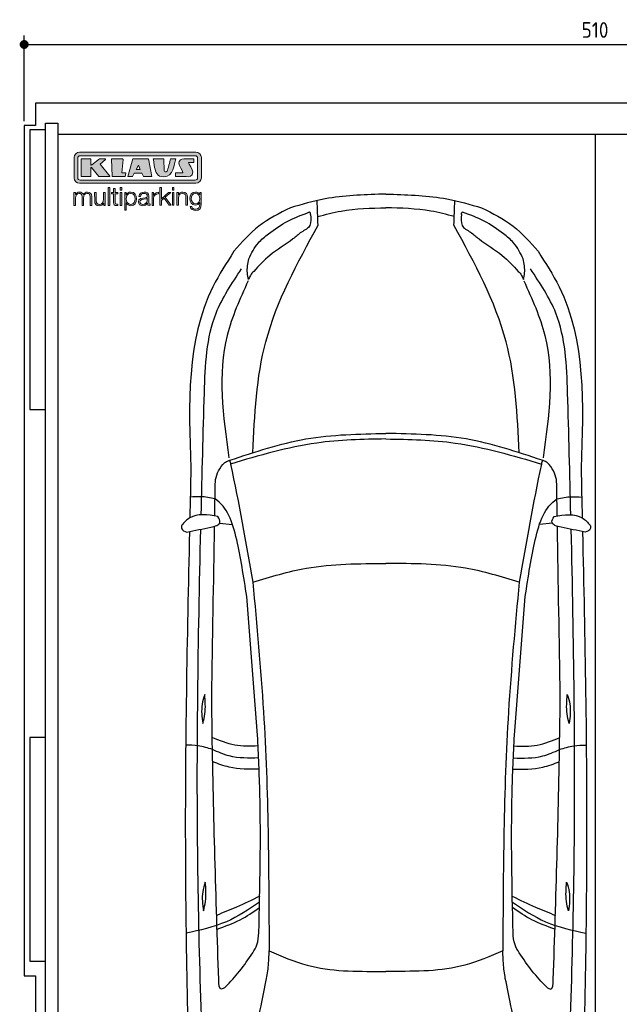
# Model space of a CAD drawing. Header units: millimetres. Extents: x -20 to 5611, y -1049 to 5673.
# Tile 2 of 3: x -20 to 2658, y 1272 to 5673. Entities that reach past the tile are written whole.
import ezdxf

# ---------------------------------------------------------------- set-up
doc = ezdxf.new("R2010")
doc.units = ezdxf.units.MM
for name, color, linetype in [('4', 3, 'Continuous'), ('5', 3, 'Continuous'), ('car', 10, 'Continuous'), ('Logo', 7, 'Continuous')]:
    doc.layers.add(name, color=color, linetype=linetype)
doc.styles.get("Standard").update_dxf_attribs({"font": 'ISOCP.SHX'})
doc.dimstyles.new('GEN-ISO', dxfattribs={"dimscale": 20, "dimtxt": 3.5, "dimasz": 2, "dimexe": 2, "dimexo": 1, "dimgap": 1.5, "dimtad": 1, "dimdec": 1, "dimdsep": 46, "dimtxsty": 'Standard', "dimblk": 'PUNKT', "dimcen": 2, "dimclrd": 256, "dimclre": 256, "dimclrt": 2, "dimadec": 0, "dimazin": 0, "dimtp": 0.1, "dimtm": 0.1, "dimtfac": 0.71, "dimtdec": 1, "dimtmove": 2, "dimatfit": 3, "dimldrblk": 'PUNKT', "dimfxl": 0, "dimtolj": 1, "dimarcsym": 0})

# ---------------------------------------------------------------- blocks, each defined once
blk = doc.blocks.new('PUNKT')
at = {"layer": '4', "color": 0, "linetype": 'ByBlock'}
blk.add_line((-0.5, 0), (-1, 0), dxfattribs=at)
at = {"layer": '4', "color": 0, "linetype": 'ByBlock', "const_width": 0.5}
blk.add_lwpolyline([(-0.25, 0, 1), (0.25, 0, 1)], format="xyb", close=True, dxfattribs=at)
blk = doc.blocks.new('*D4')
at = {"layer": '5', "lineweight": -2}
for p, q in [((0, 5220), (0, 5602.1)), ((5100, 5220), (5100, 5602.1)), ((40, 5562.1), (5060, 5562.1))]:
    blk.add_line(p, q, dxfattribs=at)
at = {"layer": 'DEFPOINTS', "color": 0}
for p in [(5100, 5562.1), (0, 5200), (5100, 5200)]:
    blk.add_point(p, dxfattribs=at)
at = {"layer": '5', "lineweight": -2, "xscale": 40, "yscale": 40, "zscale": 40, "rotation": 180}
blk.add_blockref('PUNKT', (0, 5562.1), dxfattribs=at)
at = {"layer": '5', "lineweight": -2, "xscale": 40, "yscale": 40, "zscale": 40}
blk.add_blockref('PUNKT', (5100, 5562.1), dxfattribs=at)
at = {"layer": '5', "color": 2, "insert": (2550, 5627.1), "char_height": 70, "attachment_point": 5}
blk.add_mtext('510', dxfattribs=at)
blk = doc.blocks.new('KLAUS')
at = {"layer": 'Logo'}
h = blk.add_hatch(color=8, dxfattribs=at)
h.dxf.hatch_style = 2
edge = h.paths.add_edge_path()
edge.add_spline(control_points=[(3.6, 29.09), (2.88, 29.09), (2.3, 28.51), (2.3, 27.8), (2.3, 27.8), (2.3, 16.11), (2.3, 16.11), (2.3, 15.39), (2.88, 14.81), (3.6, 14.81), (3.6, 14.81), (71.16, 14.81), (71.16, 14.81), (71.88, 14.81), (72.46, 15.39), (72.46, 16.11), (72.46, 16.11), (72.46, 27.8), (72.46, 27.8), (72.46, 28.51), (71.88, 29.09), (71.16, 29.09), (71.16, 29.09), (3.6, 29.09), (3.6, 29.09), (3.6, 29.09), (3.6, 29.09), (3.6, 29.09)], knot_values=[0, 0, 0, 0, 1, 1, 1, 2, 2, 2, 3, 3, 3, 4, 4, 4, 5, 5, 5, 6, 6, 6, 7, 7, 7, 8, 8, 8, 9, 9, 9, 9], degree=3, periodic=0)
edge = h.paths.add_edge_path()
edge.add_spline(control_points=[(3.35, 31.23), (3.35, 31.23), (71.47, 31.23), (71.47, 31.23), (73.26, 31.23), (74.71, 29.77), (74.71, 27.99), (74.71, 27.99), (74.71, 16.17), (74.71, 16.17), (74.71, 14.38), (73.26, 12.93), (71.47, 12.93), (71.47, 12.93), (3.35, 12.93), (3.35, 12.93), (1.56, 12.93), (0.11, 14.38), (0.11, 16.17), (0.11, 16.17), (0.11, 27.99), (0.11, 27.99), (0.11, 29.77), (1.56, 31.23), (3.35, 31.23), (3.35, 31.23), (3.35, 31.23), (3.35, 31.23)], knot_values=[0, 0, 0, 0, 1, 1, 1, 2, 2, 2, 3, 3, 3, 4, 4, 4, 5, 5, 5, 6, 6, 6, 7, 7, 7, 8, 8, 8, 9, 9, 9, 9], degree=3, periodic=0)
h = blk.add_hatch(color=8, dxfattribs=at)
h.dxf.hatch_style = 2
edge = h.paths.add_edge_path()
edge.add_spline(control_points=[(4.5, 27.33), (4.5, 27.33), (9.7, 27.33), (9.7, 27.33), (9.84, 27.33), (9.96, 27.22), (9.96, 27.08), (9.96, 27.08), (9.96, 23.69), (9.96, 23.69), (9.96, 23.69), (9.94, 23.64), (10.04, 23.59), (10.14, 23.53), (10.2, 23.57), (10.2, 23.57), (10.2, 23.57), (10.51, 23.75), (10.51, 23.75), (10.51, 23.75), (14.94, 27.33), (14.94, 27.33), (14.94, 27.33), (18.41, 27.33), (18.41, 27.33), (18.41, 27.33), (18.49, 27.33), (18.56, 27.2), (18.65, 27.04), (18.53, 26.91), (18.53, 26.91), (18.53, 26.91), (15.49, 24.11), (15.49, 24.11), (15.49, 24.11), (21.14, 17.06), (21.14, 17.06), (21.14, 17.06), (21.13, 16.91), (21.13, 16.91), (21.08, 16.84), (20.99, 16.82), (20.99, 16.82), (20.99, 16.82), (14.7, 16.82), (14.7, 16.82), (14.7, 16.82), (10.26, 22.17), (10.26, 22.17), (10.26, 22.17), (10.19, 22.24), (10.08, 22.21), (9.97, 22.18), (9.96, 22.11), (9.96, 22.11), (9.96, 22.11), (9.96, 17.08), (9.96, 17.08), (9.96, 16.94), (9.84, 16.82), (9.7, 16.82), (9.7, 16.82), (4.5, 16.82), (4.5, 16.82), (4.36, 16.82), (4.25, 16.94), (4.25, 17.08), (4.25, 17.08), (4.25, 27.08), (4.25, 27.08), (4.25, 27.22), (4.36, 27.33), (4.5, 27.33), (4.5, 27.33), (4.5, 27.33), (4.5, 27.33)], knot_values=[0, 0, 0, 0, 1, 1, 1, 2, 2, 2, 3, 3, 3, 4, 4, 4, 5, 5, 5, 6, 6, 6, 7, 7, 7, 8, 8, 8, 9, 9, 9, 10, 10, 10, 11, 11, 11, 12, 12, 12, 13, 13, 13, 14, 14, 14, 15, 15, 15, 16, 16, 16, 17, 17, 17, 18, 18, 18, 19, 19, 19, 20, 20, 20, 21, 21, 21, 22, 22, 22, 23, 23, 23, 24, 24, 24, 25, 25, 25, 25], degree=3, periodic=0)
h = blk.add_hatch(color=8, dxfattribs=at)
h.dxf.hatch_style = 2
h.paths.add_polyline_path([(22.42, 17.06), (21.97, 27.15), (22.24, 27.33), (28.55, 27.33), (28.86, 26.97), (28.01, 19.08), (30.26, 19.07), (30.44, 18.95), (30.08, 16.95), (29.49, 16.82), (22.6, 16.82)])
h = blk.add_hatch(color=8, dxfattribs=at)
h.paths.add_polyline_path([(36.52, 21.01), (38.93, 21.01), (37.87, 23.57)])
h.paths.add_polyline_path([(34.52, 27.33), (43.65, 27.33), (45.76, 16.94), (45.57, 16.82), (40.83, 16.82), (39.89, 18.95), (35.42, 18.95), (34.27, 16.82), (31.78, 16.82), (31.66, 17)])
h = blk.add_hatch(color=8, dxfattribs=at)
h.dxf.hatch_style = 2
edge = h.paths.add_edge_path()
edge.add_spline(control_points=[(52.69, 27.32), (52.69, 27.32), (52.88, 20.14), (52.88, 20.14), (53.01, 19.89), (53.2, 19.77), (53.43, 19.71), (53.91, 19.59), (54.43, 19.57), (54.64, 20.03), (55.23, 21.34), (56.27, 25.45), (56.6, 27.33), (56.6, 27.33), (59.77, 27.33), (59.77, 27.33), (58.77, 23.9), (58.56, 16.82), (52.63, 16.76), (48.72, 16.72), (48.01, 19.35), (47.27, 22.24), (46.89, 23.68), (46.54, 27.33), (46.54, 27.33), (46.54, 27.33), (52.69, 27.32), (52.69, 27.32), (52.69, 27.32), (52.69, 27.32), (52.69, 27.32)], knot_values=[0, 0, 0, 0, 1, 1, 1, 2, 2, 2, 3, 3, 3, 4, 4, 4, 5, 5, 5, 6, 6, 6, 7, 7, 7, 8, 8, 8, 9, 9, 9, 10, 10, 10, 10], degree=3, periodic=0)
h = blk.add_hatch(color=8, dxfattribs=at)
h.dxf.hatch_style = 2
edge = h.paths.add_edge_path()
edge.add_spline(control_points=[(64.46, 27.33), (64.46, 27.33), (70.31, 27.33), (70.31, 27.33), (70.31, 26.52), (70.31, 26.02), (70.31, 25.12), (70.31, 25.12), (67.3, 25.12), (67.3, 25.12), (67.24, 25.04), (67.25, 25.11), (67.25, 24.91), (67.25, 24.88), (69.73, 20.38), (69.73, 19.57), (69.73, 16.4), (67.22, 16.81), (65.9, 16.82), (65.9, 16.82), (59.59, 16.82), (59.59, 16.82), (59.59, 17.76), (59.59, 18.23), (59.59, 19.14), (59.59, 19.14), (63.75, 19.14), (63.75, 19.14), (63.82, 19.22), (63.81, 19.11), (63.81, 19.31), (63.81, 20.32), (61.58, 23.06), (61.58, 24.63), (61.58, 26.33), (62.83, 27.34), (64.46, 27.33), (64.46, 27.33), (64.46, 27.33), (64.46, 27.33)], knot_values=[0, 0, 0, 0, 1, 1, 1, 2, 2, 2, 3, 3, 3, 4, 4, 4, 5, 5, 5, 6, 6, 6, 7, 7, 7, 8, 8, 8, 9, 9, 9, 10, 10, 10, 11, 11, 11, 12, 12, 12, 13, 13, 13, 13], degree=3, periodic=0)
h = blk.add_hatch(color=30, dxfattribs=at)
h.dxf.hatch_style = 2
edge = h.paths.add_edge_path()
edge.add_spline(control_points=[(0, 0), (0, 0), (0.92, 0), (0.92, 0), (0.92, 0), (0.92, 4.22), (0.92, 4.22), (0.94, 5.8), (1.58, 7), (3.18, 7), (4.35, 7), (4.77, 6.15), (4.76, 5.12), (4.76, 5.12), (4.76, 0), (4.76, 0), (4.76, 0), (5.68, 0), (5.68, 0), (5.68, 0), (5.68, 4.27), (5.68, 4.27), (5.68, 5.68), (6.14, 7), (7.73, 7), (9.05, 7), (9.52, 6.32), (9.52, 5.08), (9.52, 5.08), (9.52, 0), (9.52, 0), (9.52, 0), (10.44, 0), (10.44, 0), (10.44, 0), (10.44, 5.12), (10.44, 5.12), (10.44, 6.91), (9.59, 7.77), (7.94, 7.77), (6.94, 7.77), (5.99, 7.29), (5.54, 6.3), (5.26, 7.29), (4.36, 7.77), (3.37, 7.77), (2.17, 7.77), (1.38, 7.19), (0.89, 6.28), (0.89, 6.28), (0.85, 6.28), (0.85, 6.28), (0.85, 6.28), (0.85, 7.55), (0.85, 7.55), (0.85, 7.55), (0, 7.55), (0, 7.55), (0, 7.55), (0, 0), (0, 0), (0, 0), (0, 0), (0, 0)], knot_values=[0, 0, 0, 0, 1, 1, 1, 2, 2, 2, 3, 3, 3, 4, 4, 4, 5, 5, 5, 6, 6, 6, 7, 7, 7, 8, 8, 8, 9, 9, 9, 10, 10, 10, 11, 11, 11, 12, 12, 12, 13, 13, 13, 14, 14, 14, 15, 15, 15, 16, 16, 16, 17, 17, 17, 18, 18, 18, 19, 19, 19, 20, 20, 20, 21, 21, 21, 21], degree=3, periodic=0)
h = blk.add_hatch(color=30, dxfattribs=at)
h.dxf.hatch_style = 2
edge = h.paths.add_edge_path()
edge.add_spline(control_points=[(18.31, 7.55), (18.31, 7.55), (17.39, 7.55), (17.39, 7.55), (17.39, 7.55), (17.39, 3.59), (17.39, 3.59), (17.39, 2.05), (16.7, 0.56), (15.12, 0.56), (13.66, 0.56), (13.15, 1.27), (13.1, 2.64), (13.1, 2.64), (13.1, 7.55), (13.1, 7.55), (13.1, 7.55), (12.18, 7.55), (12.18, 7.55), (12.18, 7.55), (12.18, 2.65), (12.18, 2.65), (12.18, 0.89), (12.93, -0.22), (14.83, -0.22), (15.96, -0.22), (16.95, 0.35), (17.44, 1.36), (17.44, 1.36), (17.47, 1.36), (17.47, 1.36), (17.47, 1.36), (17.47, 0), (17.47, 0), (17.47, 0), (18.31, 0), (18.31, 0), (18.31, 0), (18.31, 7.55), (18.31, 7.55), (18.31, 7.55), (18.31, 7.55), (18.31, 7.55)], knot_values=[0, 0, 0, 0, 1, 1, 1, 2, 2, 2, 3, 3, 3, 4, 4, 4, 5, 5, 5, 6, 6, 6, 7, 7, 7, 8, 8, 8, 9, 9, 9, 10, 10, 10, 11, 11, 11, 12, 12, 12, 13, 13, 13, 14, 14, 14, 14], degree=3, periodic=0)
h = blk.add_hatch(color=30, dxfattribs=at)
h.dxf.hatch_style = 2
h.paths.add_polyline_path([(20.07, 0), (20.99, 0), (20.99, 10.45), (20.07, 10.45)])
h = blk.add_hatch(color=30, dxfattribs=at)
h.dxf.hatch_style = 2
edge = h.paths.add_edge_path()
edge.add_spline(control_points=[(24.22, 9.82), (24.22, 9.82), (23.3, 9.82), (23.3, 9.82), (23.3, 9.82), (23.3, 7.55), (23.3, 7.55), (23.3, 7.55), (21.98, 7.55), (21.98, 7.55), (21.98, 7.55), (21.98, 6.78), (21.98, 6.78), (21.98, 6.78), (23.3, 6.78), (23.3, 6.78), (23.3, 6.78), (23.3, 1.61), (23.3, 1.61), (23.28, 0.32), (23.71, -0.09), (24.94, -0.09), (25.22, -0.09), (25.48, -0.06), (25.76, -0.06), (25.76, -0.06), (25.76, 0.73), (25.76, 0.73), (25.5, 0.7), (25.23, 0.69), (24.97, 0.69), (24.31, 0.73), (24.22, 1.08), (24.22, 1.68), (24.22, 1.68), (24.22, 6.78), (24.22, 6.78), (24.22, 6.78), (25.76, 6.78), (25.76, 6.78), (25.76, 6.78), (25.76, 7.55), (25.76, 7.55), (25.76, 7.55), (24.22, 7.55), (24.22, 7.55), (24.22, 7.55), (24.22, 9.82), (24.22, 9.82), (24.22, 9.82), (24.22, 9.82), (24.22, 9.82)], knot_values=[0, 0, 0, 0, 1, 1, 1, 2, 2, 2, 3, 3, 3, 4, 4, 4, 5, 5, 5, 6, 6, 6, 7, 7, 7, 8, 8, 8, 9, 9, 9, 10, 10, 10, 11, 11, 11, 12, 12, 12, 13, 13, 13, 14, 14, 14, 15, 15, 15, 16, 16, 16, 17, 17, 17, 17], degree=3, periodic=0)
h = blk.add_hatch(color=30, dxfattribs=at)
h.paths.add_polyline_path([(27.1, 0), (28.03, 0), (28.03, 7.55), (27.1, 7.55)])
h.paths.add_polyline_path([(27.1, 8.98), (28.03, 8.98), (28.03, 10.45), (27.1, 10.45)])
h = blk.add_hatch(color=30, dxfattribs=at)
edge = h.paths.add_edge_path()
edge.add_spline(control_points=[(35.84, 3.78), (35.84, 2.21), (35.12, 0.56), (33.37, 0.56), (31.4, 0.56), (30.72, 2.21), (30.72, 3.78), (30.72, 5.49), (31.33, 7), (33.37, 7), (35.12, 7), (35.84, 5.34), (35.84, 3.78), (35.84, 3.78), (35.84, 3.78), (35.84, 3.78)], knot_values=[0, 0, 0, 0, 1, 1, 1, 2, 2, 2, 3, 3, 3, 4, 4, 4, 5, 5, 5, 5], degree=3, periodic=0)
edge = h.paths.add_edge_path()
edge.add_spline(control_points=[(29.79, -2.8), (29.79, -2.8), (30.72, -2.8), (30.72, -2.8), (30.72, -2.8), (30.72, 1.43), (30.72, 1.43), (30.72, 1.43), (30.74, 1.43), (30.74, 1.43), (31.14, 0.35), (32.24, -0.22), (33.37, -0.22), (35.66, -0.22), (36.76, 1.64), (36.76, 3.78), (36.76, 5.91), (35.66, 7.77), (33.37, 7.77), (32.15, 7.77), (31.1, 7.14), (30.67, 6.12), (30.67, 6.12), (30.64, 6.12), (30.64, 6.12), (30.64, 6.12), (30.64, 7.55), (30.64, 7.55), (30.64, 7.55), (29.79, 7.55), (29.79, 7.55), (29.79, 7.55), (29.79, -2.8), (29.79, -2.8), (29.79, -2.8), (29.79, -2.8), (29.79, -2.8)], knot_values=[0, 0, 0, 0, 1, 1, 1, 2, 2, 2, 3, 3, 3, 4, 4, 4, 5, 5, 5, 6, 6, 6, 7, 7, 7, 8, 8, 8, 9, 9, 9, 10, 10, 10, 11, 11, 11, 12, 12, 12, 12], degree=3, periodic=0)
h = blk.add_hatch(color=30, dxfattribs=at)
edge = h.paths.add_edge_path()
edge.add_spline(control_points=[(43.03, 2.93), (43.04, 1.45), (41.8, 0.56), (40.39, 0.56), (39.53, 0.56), (38.71, 1.13), (38.71, 2.05), (38.71, 3.53), (40.66, 3.51), (42.22, 3.79), (42.47, 3.84), (42.88, 3.91), (43, 4.13), (43, 4.13), (43.03, 4.13), (43.03, 4.13), (43.03, 4.13), (43.03, 2.93), (43.03, 2.93), (43.03, 2.93), (43.03, 2.93), (43.03, 2.93)], knot_values=[0, 0, 0, 0, 1, 1, 1, 2, 2, 2, 3, 3, 3, 4, 4, 4, 5, 5, 5, 6, 6, 6, 7, 7, 7, 7], degree=3, periodic=0)
edge = h.paths.add_edge_path()
edge.add_spline(control_points=[(39.03, 5.24), (39.06, 6.47), (39.91, 7), (41.05, 7), (42.14, 7), (43.03, 6.69), (43.03, 5.45), (43.03, 4.61), (42.6, 4.51), (41.84, 4.42), (39.85, 4.19), (37.79, 4.11), (37.79, 1.99), (37.79, 0.47), (38.93, -0.22), (40.32, -0.22), (41.77, -0.22), (42.43, 0.34), (43.07, 1.32), (43.07, 1.32), (43.1, 1.32), (43.1, 1.32), (43.1, 0.53), (43.25, 0), (44.19, 0), (44.43, 0), (44.58, 0.01), (44.79, 0.06), (44.79, 0.06), (44.79, 0.83), (44.79, 0.83), (44.71, 0.81), (44.6, 0.78), (44.49, 0.78), (44.13, 0.78), (43.95, 0.98), (43.95, 1.33), (43.95, 1.33), (43.95, 5.34), (43.95, 5.34), (43.95, 7.36), (42.5, 7.77), (41.17, 7.77), (39.44, 7.77), (38.2, 7.01), (38.11, 5.24), (38.11, 5.24), (39.03, 5.24), (39.03, 5.24), (39.03, 5.24), (39.03, 5.24), (39.03, 5.24)], knot_values=[0, 0, 0, 0, 1, 1, 1, 2, 2, 2, 3, 3, 3, 4, 4, 4, 5, 5, 5, 6, 6, 6, 7, 7, 7, 8, 8, 8, 9, 9, 9, 10, 10, 10, 11, 11, 11, 12, 12, 12, 13, 13, 13, 14, 14, 14, 15, 15, 15, 16, 16, 16, 17, 17, 17, 17], degree=3, periodic=0)
h = blk.add_hatch(color=30, dxfattribs=at)
h.dxf.hatch_style = 2
edge = h.paths.add_edge_path()
edge.add_spline(control_points=[(45.79, 0), (45.79, 0), (46.71, 0), (46.71, 0), (46.71, 0), (46.71, 4.03), (46.71, 4.03), (46.71, 5.59), (47.85, 6.82), (49.52, 6.73), (49.52, 6.73), (49.52, 7.66), (49.52, 7.66), (48.16, 7.72), (47.14, 7), (46.67, 5.78), (46.67, 5.78), (46.64, 5.78), (46.64, 5.78), (46.64, 5.78), (46.64, 7.55), (46.64, 7.55), (46.64, 7.55), (45.79, 7.55), (45.79, 7.55), (45.79, 7.55), (45.79, 0), (45.79, 0), (45.79, 0), (45.79, 0), (45.79, 0)], knot_values=[0, 0, 0, 0, 1, 1, 1, 2, 2, 2, 3, 3, 3, 4, 4, 4, 5, 5, 5, 6, 6, 6, 7, 7, 7, 8, 8, 8, 9, 9, 9, 10, 10, 10, 10], degree=3, periodic=0)
h = blk.add_hatch(color=30, dxfattribs=at)
h.dxf.hatch_style = 2
h.paths.add_polyline_path([(50.4, 0), (51.32, 0), (51.32, 2.87), (52.82, 4.11), (55.8, 0), (56.96, 0), (53.52, 4.76), (56.74, 7.55), (55.51, 7.55), (51.32, 3.89), (51.32, 10.45), (50.4, 10.45)])
h = blk.add_hatch(color=30, dxfattribs=at)
h.paths.add_polyline_path([(57.74, 0), (58.66, 0), (58.66, 7.55), (57.74, 7.55)])
h.paths.add_polyline_path([(57.74, 8.98), (58.66, 8.98), (58.66, 10.45), (57.74, 10.45)])
h = blk.add_hatch(color=30, dxfattribs=at)
h.dxf.hatch_style = 2
edge = h.paths.add_edge_path()
edge.add_spline(control_points=[(60.41, 0), (60.41, 0), (61.33, 0), (61.33, 0), (61.33, 0), (61.33, 4.41), (61.33, 4.41), (61.36, 5.89), (62.24, 7), (63.7, 7), (65.2, 7), (65.62, 6.02), (65.62, 4.71), (65.62, 4.71), (65.62, 0), (65.62, 0), (65.62, 0), (66.54, 0), (66.54, 0), (66.54, 0), (66.54, 4.86), (66.54, 4.86), (66.54, 6.66), (65.9, 7.77), (63.78, 7.77), (62.71, 7.77), (61.7, 7.16), (61.36, 6.25), (61.36, 6.25), (61.33, 6.25), (61.33, 6.25), (61.33, 6.25), (61.33, 7.55), (61.33, 7.55), (61.33, 7.55), (60.41, 7.55), (60.41, 7.55), (60.41, 7.55), (60.41, 0), (60.41, 0), (60.41, 0), (60.41, 0), (60.41, 0)], knot_values=[0, 0, 0, 0, 1, 1, 1, 2, 2, 2, 3, 3, 3, 4, 4, 4, 5, 5, 5, 6, 6, 6, 7, 7, 7, 8, 8, 8, 9, 9, 9, 10, 10, 10, 11, 11, 11, 12, 12, 12, 13, 13, 13, 14, 14, 14, 14], degree=3, periodic=0)
h = blk.add_hatch(color=30, dxfattribs=at)
edge = h.paths.add_edge_path()
edge.add_spline(control_points=[(71.32, 0.86), (69.62, 0.86), (68.83, 2.34), (68.83, 3.86), (68.83, 5.43), (69.56, 7), (71.32, 7), (73.06, 7), (73.75, 5.34), (73.75, 3.86), (73.75, 2.33), (72.91, 0.86), (71.32, 0.86), (71.32, 0.86), (71.32, 0.86), (71.32, 0.86)], knot_values=[0, 0, 0, 0, 1, 1, 1, 2, 2, 2, 3, 3, 3, 4, 4, 4, 5, 5, 5, 5], degree=3, periodic=0)
edge = h.paths.add_edge_path()
edge.add_spline(control_points=[(74.67, 7.55), (74.67, 7.55), (73.75, 7.55), (73.75, 7.55), (73.75, 7.55), (73.75, 6.25), (73.75, 6.25), (73.75, 6.25), (73.72, 6.25), (73.72, 6.25), (73.35, 7.09), (72.41, 7.77), (71.32, 7.77), (69.13, 7.77), (67.9, 6.05), (67.9, 3.97), (67.9, 1.82), (68.9, 0.09), (71.32, 0.09), (72.4, 0.09), (73.29, 0.72), (73.72, 1.64), (73.72, 1.64), (73.75, 1.64), (73.75, 1.64), (73.75, 1.64), (73.75, 0.61), (73.75, 0.61), (73.75, -1.23), (73.01, -2.24), (71.32, -2.24), (70.29, -2.24), (69.31, -1.85), (69.1, -0.73), (69.1, -0.73), (68.18, -0.73), (68.18, -0.73), (68.31, -2.34), (69.81, -3.02), (71.32, -3.02), (73.79, -3.02), (74.65, -1.64), (74.67, 0.61), (74.67, 0.61), (74.67, 7.55), (74.67, 7.55), (74.67, 7.55), (74.67, 7.55), (74.67, 7.55)], knot_values=[0, 0, 0, 0, 1, 1, 1, 2, 2, 2, 3, 3, 3, 4, 4, 4, 5, 5, 5, 6, 6, 6, 7, 7, 7, 8, 8, 8, 9, 9, 9, 10, 10, 10, 11, 11, 11, 12, 12, 12, 13, 13, 13, 14, 14, 14, 15, 15, 15, 16, 16, 16, 16], degree=3, periodic=0)
at = {"layer": 'Logo', "lineweight": 0}
for points in [[(22.42, 17.06), (21.97, 27.15), (22.24, 27.33), (28.55, 27.33), (28.86, 26.97), (28.01, 19.08), (30.26, 19.07), (30.44, 18.95), (30.08, 16.95), (29.49, 16.82), (22.6, 16.82), (22.42, 17.06), (22.42, 17.06)], [(34.52, 27.33), (43.65, 27.33), (45.76, 16.94), (45.57, 16.82), (40.83, 16.82), (39.89, 18.95), (35.42, 18.95), (34.27, 16.82), (31.78, 16.82), (31.66, 17), (34.52, 27.33), (34.52, 27.33)], [(36.52, 21.01), (38.93, 21.01), (37.87, 23.57), (36.52, 21.01), (36.52, 21.01)], [(20.07, 0), (20.99, 0), (20.99, 10.45), (20.07, 10.45), (20.07, 0), (20.07, 0)], [(27.1, 8.98), (28.03, 8.98), (28.03, 10.45), (27.1, 10.45), (27.1, 8.98), (27.1, 8.98)], [(27.1, 0), (28.03, 0), (28.03, 7.55), (27.1, 7.55), (27.1, 0), (27.1, 0)], [(50.4, 0), (51.32, 0), (51.32, 2.87), (52.82, 4.11), (55.8, 0), (56.96, 0), (53.52, 4.76), (56.74, 7.55), (55.51, 7.55), (51.32, 3.89), (51.32, 10.45), (50.4, 10.45), (50.4, 0), (50.4, 0)], [(57.74, 8.98), (58.66, 8.98), (58.66, 10.45), (57.74, 10.45), (57.74, 8.98), (57.74, 8.98)], [(57.74, 0), (58.66, 0), (58.66, 7.55), (57.74, 7.55), (57.74, 0), (57.74, 0)]]:
    blk.add_lwpolyline(points, dxfattribs=at)
for points, knots in [([(3.35, 31.23), (3.35, 31.23), (71.47, 31.23), (71.47, 31.23), (73.26, 31.23), (74.71, 29.77), (74.71, 27.99), (74.71, 27.99), (74.71, 16.17), (74.71, 16.17), (74.71, 14.38), (73.26, 12.93), (71.47, 12.93), (71.47, 12.93), (3.35, 12.93), (3.35, 12.93), (1.56, 12.93), (0.11, 14.38), (0.11, 16.17), (0.11, 16.17), (0.11, 27.99), (0.11, 27.99), (0.11, 29.77), (1.56, 31.23), (3.35, 31.23), (3.35, 31.23), (3.35, 31.23), (3.35, 31.23)], [0, 0, 0, 0, 1, 1, 1, 2, 2, 2, 3, 3, 3, 4, 4, 4, 5, 5, 5, 6, 6, 6, 7, 7, 7, 8, 8, 8, 9, 9, 9, 9]), ([(3.6, 29.09), (2.88, 29.09), (2.3, 28.51), (2.3, 27.8), (2.3, 27.8), (2.3, 16.11), (2.3, 16.11), (2.3, 15.39), (2.88, 14.81), (3.6, 14.81), (3.6, 14.81), (71.16, 14.81), (71.16, 14.81), (71.88, 14.81), (72.46, 15.39), (72.46, 16.11), (72.46, 16.11), (72.46, 27.8), (72.46, 27.8), (72.46, 28.51), (71.88, 29.09), (71.16, 29.09), (71.16, 29.09), (3.6, 29.09), (3.6, 29.09), (3.6, 29.09), (3.6, 29.09), (3.6, 29.09)], [0, 0, 0, 0, 1, 1, 1, 2, 2, 2, 3, 3, 3, 4, 4, 4, 5, 5, 5, 6, 6, 6, 7, 7, 7, 8, 8, 8, 9, 9, 9, 9]), ([(4.5, 27.33), (4.5, 27.33), (9.7, 27.33), (9.7, 27.33), (9.84, 27.33), (9.96, 27.22), (9.96, 27.08), (9.96, 27.08), (9.96, 23.69), (9.96, 23.69), (9.96, 23.69), (9.94, 23.64), (10.04, 23.59), (10.14, 23.53), (10.2, 23.57), (10.2, 23.57), (10.2, 23.57), (10.51, 23.75), (10.51, 23.75), (10.51, 23.75), (14.94, 27.33), (14.94, 27.33), (14.94, 27.33), (18.41, 27.33), (18.41, 27.33), (18.41, 27.33), (18.49, 27.33), (18.56, 27.2), (18.65, 27.04), (18.53, 26.91), (18.53, 26.91), (18.53, 26.91), (15.49, 24.11), (15.49, 24.11), (15.49, 24.11), (21.14, 17.06), (21.14, 17.06), (21.14, 17.06), (21.13, 16.91), (21.13, 16.91), (21.08, 16.84), (20.99, 16.82), (20.99, 16.82), (20.99, 16.82), (14.7, 16.82), (14.7, 16.82), (14.7, 16.82), (10.26, 22.17), (10.26, 22.17), (10.26, 22.17), (10.19, 22.24), (10.08, 22.21), (9.97, 22.18), (9.96, 22.11), (9.96, 22.11), (9.96, 22.11), (9.96, 17.08), (9.96, 17.08), (9.96, 16.94), (9.84, 16.82), (9.7, 16.82), (9.7, 16.82), (4.5, 16.82), (4.5, 16.82), (4.36, 16.82), (4.25, 16.94), (4.25, 17.08), (4.25, 17.08), (4.25, 27.08), (4.25, 27.08), (4.25, 27.22), (4.36, 27.33), (4.5, 27.33), (4.5, 27.33), (4.5, 27.33), (4.5, 27.33)], [0, 0, 0, 0, 1, 1, 1, 2, 2, 2, 3, 3, 3, 4, 4, 4, 5, 5, 5, 6, 6, 6, 7, 7, 7, 8, 8, 8, 9, 9, 9, 10, 10, 10, 11, 11, 11, 12, 12, 12, 13, 13, 13, 14, 14, 14, 15, 15, 15, 16, 16, 16, 17, 17, 17, 18, 18, 18, 19, 19, 19, 20, 20, 20, 21, 21, 21, 22, 22, 22, 23, 23, 23, 24, 24, 24, 25, 25, 25, 25]), ([(52.69, 27.32), (52.69, 27.32), (52.88, 20.14), (52.88, 20.14), (53.01, 19.89), (53.2, 19.77), (53.43, 19.71), (53.91, 19.59), (54.43, 19.57), (54.64, 20.03), (55.23, 21.34), (56.27, 25.45), (56.6, 27.33), (56.6, 27.33), (59.77, 27.33), (59.77, 27.33), (58.77, 23.9), (58.56, 16.82), (52.63, 16.76), (48.72, 16.72), (48.01, 19.35), (47.27, 22.24), (46.89, 23.68), (46.54, 27.33), (46.54, 27.33), (46.54, 27.33), (52.69, 27.32), (52.69, 27.32), (52.69, 27.32), (52.69, 27.32), (52.69, 27.32)], [0, 0, 0, 0, 1, 1, 1, 2, 2, 2, 3, 3, 3, 4, 4, 4, 5, 5, 5, 6, 6, 6, 7, 7, 7, 8, 8, 8, 9, 9, 9, 10, 10, 10, 10]), ([(64.46, 27.33), (64.46, 27.33), (70.31, 27.33), (70.31, 27.33), (70.31, 26.52), (70.31, 26.02), (70.31, 25.12), (70.31, 25.12), (67.3, 25.12), (67.3, 25.12), (67.24, 25.04), (67.25, 25.11), (67.25, 24.91), (67.25, 24.88), (69.73, 20.38), (69.73, 19.57), (69.73, 16.4), (67.22, 16.81), (65.9, 16.82), (65.9, 16.82), (59.59, 16.82), (59.59, 16.82), (59.59, 17.76), (59.59, 18.23), (59.59, 19.14), (59.59, 19.14), (63.75, 19.14), (63.75, 19.14), (63.82, 19.22), (63.81, 19.11), (63.81, 19.31), (63.81, 20.32), (61.58, 23.06), (61.58, 24.63), (61.58, 26.33), (62.83, 27.34), (64.46, 27.33), (64.46, 27.33), (64.46, 27.33), (64.46, 27.33)], [0, 0, 0, 0, 1, 1, 1, 2, 2, 2, 3, 3, 3, 4, 4, 4, 5, 5, 5, 6, 6, 6, 7, 7, 7, 8, 8, 8, 9, 9, 9, 10, 10, 10, 11, 11, 11, 12, 12, 12, 13, 13, 13, 13]), ([(0, 0), (0, 0), (0.92, 0), (0.92, 0), (0.92, 0), (0.92, 4.22), (0.92, 4.22), (0.94, 5.8), (1.58, 7), (3.18, 7), (4.35, 7), (4.77, 6.15), (4.76, 5.12), (4.76, 5.12), (4.76, 0), (4.76, 0), (4.76, 0), (5.68, 0), (5.68, 0), (5.68, 0), (5.68, 4.27), (5.68, 4.27), (5.68, 5.68), (6.14, 7), (7.73, 7), (9.05, 7), (9.52, 6.32), (9.52, 5.08), (9.52, 5.08), (9.52, 0), (9.52, 0), (9.52, 0), (10.44, 0), (10.44, 0), (10.44, 0), (10.44, 5.12), (10.44, 5.12), (10.44, 6.91), (9.59, 7.77), (7.94, 7.77), (6.94, 7.77), (5.99, 7.29), (5.54, 6.3), (5.26, 7.29), (4.36, 7.77), (3.37, 7.77), (2.17, 7.77), (1.38, 7.19), (0.89, 6.28), (0.89, 6.28), (0.85, 6.28), (0.85, 6.28), (0.85, 6.28), (0.85, 7.55), (0.85, 7.55), (0.85, 7.55), (0, 7.55), (0, 7.55), (0, 7.55), (0, 0), (0, 0), (0, 0), (0, 0), (0, 0)], [0, 0, 0, 0, 1, 1, 1, 2, 2, 2, 3, 3, 3, 4, 4, 4, 5, 5, 5, 6, 6, 6, 7, 7, 7, 8, 8, 8, 9, 9, 9, 10, 10, 10, 11, 11, 11, 12, 12, 12, 13, 13, 13, 14, 14, 14, 15, 15, 15, 16, 16, 16, 17, 17, 17, 18, 18, 18, 19, 19, 19, 20, 20, 20, 21, 21, 21, 21]), ([(18.31, 7.55), (18.31, 7.55), (17.39, 7.55), (17.39, 7.55), (17.39, 7.55), (17.39, 3.59), (17.39, 3.59), (17.39, 2.05), (16.7, 0.56), (15.12, 0.56), (13.66, 0.56), (13.15, 1.27), (13.1, 2.64), (13.1, 2.64), (13.1, 7.55), (13.1, 7.55), (13.1, 7.55), (12.18, 7.55), (12.18, 7.55), (12.18, 7.55), (12.18, 2.65), (12.18, 2.65), (12.18, 0.89), (12.93, -0.22), (14.83, -0.22), (15.96, -0.22), (16.95, 0.35), (17.44, 1.36), (17.44, 1.36), (17.47, 1.36), (17.47, 1.36), (17.47, 1.36), (17.47, 0), (17.47, 0), (17.47, 0), (18.31, 0), (18.31, 0), (18.31, 0), (18.31, 7.55), (18.31, 7.55), (18.31, 7.55), (18.31, 7.55), (18.31, 7.55)], [0, 0, 0, 0, 1, 1, 1, 2, 2, 2, 3, 3, 3, 4, 4, 4, 5, 5, 5, 6, 6, 6, 7, 7, 7, 8, 8, 8, 9, 9, 9, 10, 10, 10, 11, 11, 11, 12, 12, 12, 13, 13, 13, 14, 14, 14, 14]), ([(24.22, 9.82), (24.22, 9.82), (23.3, 9.82), (23.3, 9.82), (23.3, 9.82), (23.3, 7.55), (23.3, 7.55), (23.3, 7.55), (21.98, 7.55), (21.98, 7.55), (21.98, 7.55), (21.98, 6.78), (21.98, 6.78), (21.98, 6.78), (23.3, 6.78), (23.3, 6.78), (23.3, 6.78), (23.3, 1.61), (23.3, 1.61), (23.28, 0.32), (23.71, -0.09), (24.94, -0.09), (25.22, -0.09), (25.48, -0.06), (25.76, -0.06), (25.76, -0.06), (25.76, 0.73), (25.76, 0.73), (25.5, 0.7), (25.23, 0.69), (24.97, 0.69), (24.31, 0.73), (24.22, 1.08), (24.22, 1.68), (24.22, 1.68), (24.22, 6.78), (24.22, 6.78), (24.22, 6.78), (25.76, 6.78), (25.76, 6.78), (25.76, 6.78), (25.76, 7.55), (25.76, 7.55), (25.76, 7.55), (24.22, 7.55), (24.22, 7.55), (24.22, 7.55), (24.22, 9.82), (24.22, 9.82), (24.22, 9.82), (24.22, 9.82), (24.22, 9.82)], [0, 0, 0, 0, 1, 1, 1, 2, 2, 2, 3, 3, 3, 4, 4, 4, 5, 5, 5, 6, 6, 6, 7, 7, 7, 8, 8, 8, 9, 9, 9, 10, 10, 10, 11, 11, 11, 12, 12, 12, 13, 13, 13, 14, 14, 14, 15, 15, 15, 16, 16, 16, 17, 17, 17, 17]), ([(29.79, -2.8), (29.79, -2.8), (30.72, -2.8), (30.72, -2.8), (30.72, -2.8), (30.72, 1.43), (30.72, 1.43), (30.72, 1.43), (30.74, 1.43), (30.74, 1.43), (31.14, 0.35), (32.24, -0.22), (33.37, -0.22), (35.66, -0.22), (36.76, 1.64), (36.76, 3.78), (36.76, 5.91), (35.66, 7.77), (33.37, 7.77), (32.15, 7.77), (31.1, 7.14), (30.67, 6.12), (30.67, 6.12), (30.64, 6.12), (30.64, 6.12), (30.64, 6.12), (30.64, 7.55), (30.64, 7.55), (30.64, 7.55), (29.79, 7.55), (29.79, 7.55), (29.79, 7.55), (29.79, -2.8), (29.79, -2.8), (29.79, -2.8), (29.79, -2.8), (29.79, -2.8)], [0, 0, 0, 0, 1, 1, 1, 2, 2, 2, 3, 3, 3, 4, 4, 4, 5, 5, 5, 6, 6, 6, 7, 7, 7, 8, 8, 8, 9, 9, 9, 10, 10, 10, 11, 11, 11, 12, 12, 12, 12]), ([(35.84, 3.78), (35.84, 2.21), (35.12, 0.56), (33.37, 0.56), (31.4, 0.56), (30.72, 2.21), (30.72, 3.78), (30.72, 5.49), (31.33, 7), (33.37, 7), (35.12, 7), (35.84, 5.34), (35.84, 3.78), (35.84, 3.78), (35.84, 3.78), (35.84, 3.78)], [0, 0, 0, 0, 1, 1, 1, 2, 2, 2, 3, 3, 3, 4, 4, 4, 5, 5, 5, 5]), ([(39.03, 5.24), (39.06, 6.47), (39.91, 7), (41.05, 7), (42.14, 7), (43.03, 6.69), (43.03, 5.45), (43.03, 4.61), (42.6, 4.51), (41.84, 4.42), (39.85, 4.19), (37.79, 4.11), (37.79, 1.99), (37.79, 0.47), (38.93, -0.22), (40.32, -0.22), (41.77, -0.22), (42.43, 0.34), (43.07, 1.32), (43.07, 1.32), (43.1, 1.32), (43.1, 1.32), (43.1, 0.53), (43.25, 0), (44.19, 0), (44.43, 0), (44.58, 0.01), (44.79, 0.06), (44.79, 0.06), (44.79, 0.83), (44.79, 0.83), (44.71, 0.81), (44.6, 0.78), (44.49, 0.78), (44.13, 0.78), (43.95, 0.98), (43.95, 1.33), (43.95, 1.33), (43.95, 5.34), (43.95, 5.34), (43.95, 7.36), (42.5, 7.77), (41.17, 7.77), (39.44, 7.77), (38.2, 7.01), (38.11, 5.24), (38.11, 5.24), (39.03, 5.24), (39.03, 5.24), (39.03, 5.24), (39.03, 5.24), (39.03, 5.24)], [0, 0, 0, 0, 1, 1, 1, 2, 2, 2, 3, 3, 3, 4, 4, 4, 5, 5, 5, 6, 6, 6, 7, 7, 7, 8, 8, 8, 9, 9, 9, 10, 10, 10, 11, 11, 11, 12, 12, 12, 13, 13, 13, 14, 14, 14, 15, 15, 15, 16, 16, 16, 17, 17, 17, 17]), ([(45.79, 0), (45.79, 0), (46.71, 0), (46.71, 0), (46.71, 0), (46.71, 4.03), (46.71, 4.03), (46.71, 5.59), (47.85, 6.82), (49.52, 6.73), (49.52, 6.73), (49.52, 7.66), (49.52, 7.66), (48.16, 7.72), (47.14, 7), (46.67, 5.78), (46.67, 5.78), (46.64, 5.78), (46.64, 5.78), (46.64, 5.78), (46.64, 7.55), (46.64, 7.55), (46.64, 7.55), (45.79, 7.55), (45.79, 7.55), (45.79, 7.55), (45.79, 0), (45.79, 0), (45.79, 0), (45.79, 0), (45.79, 0)], [0, 0, 0, 0, 1, 1, 1, 2, 2, 2, 3, 3, 3, 4, 4, 4, 5, 5, 5, 6, 6, 6, 7, 7, 7, 8, 8, 8, 9, 9, 9, 10, 10, 10, 10]), ([(60.41, 0), (60.41, 0), (61.33, 0), (61.33, 0), (61.33, 0), (61.33, 4.41), (61.33, 4.41), (61.36, 5.89), (62.24, 7), (63.7, 7), (65.2, 7), (65.62, 6.02), (65.62, 4.71), (65.62, 4.71), (65.62, 0), (65.62, 0), (65.62, 0), (66.54, 0), (66.54, 0), (66.54, 0), (66.54, 4.86), (66.54, 4.86), (66.54, 6.66), (65.9, 7.77), (63.78, 7.77), (62.71, 7.77), (61.7, 7.16), (61.36, 6.25), (61.36, 6.25), (61.33, 6.25), (61.33, 6.25), (61.33, 6.25), (61.33, 7.55), (61.33, 7.55), (61.33, 7.55), (60.41, 7.55), (60.41, 7.55), (60.41, 7.55), (60.41, 0), (60.41, 0), (60.41, 0), (60.41, 0), (60.41, 0)], [0, 0, 0, 0, 1, 1, 1, 2, 2, 2, 3, 3, 3, 4, 4, 4, 5, 5, 5, 6, 6, 6, 7, 7, 7, 8, 8, 8, 9, 9, 9, 10, 10, 10, 11, 11, 11, 12, 12, 12, 13, 13, 13, 14, 14, 14, 14]), ([(74.67, 7.55), (74.67, 7.55), (73.75, 7.55), (73.75, 7.55), (73.75, 7.55), (73.75, 6.25), (73.75, 6.25), (73.75, 6.25), (73.72, 6.25), (73.72, 6.25), (73.35, 7.09), (72.41, 7.77), (71.32, 7.77), (69.13, 7.77), (67.9, 6.05), (67.9, 3.97), (67.9, 1.82), (68.9, 0.09), (71.32, 0.09), (72.4, 0.09), (73.29, 0.72), (73.72, 1.64), (73.72, 1.64), (73.75, 1.64), (73.75, 1.64), (73.75, 1.64), (73.75, 0.61), (73.75, 0.61), (73.75, -1.23), (73.01, -2.24), (71.32, -2.24), (70.29, -2.24), (69.31, -1.85), (69.1, -0.73), (69.1, -0.73), (68.18, -0.73), (68.18, -0.73), (68.31, -2.34), (69.81, -3.02), (71.32, -3.02), (73.79, -3.02), (74.65, -1.64), (74.67, 0.61), (74.67, 0.61), (74.67, 7.55), (74.67, 7.55), (74.67, 7.55), (74.67, 7.55), (74.67, 7.55)], [0, 0, 0, 0, 1, 1, 1, 2, 2, 2, 3, 3, 3, 4, 4, 4, 5, 5, 5, 6, 6, 6, 7, 7, 7, 8, 8, 8, 9, 9, 9, 10, 10, 10, 11, 11, 11, 12, 12, 12, 13, 13, 13, 14, 14, 14, 15, 15, 15, 16, 16, 16, 16]), ([(71.32, 0.86), (69.62, 0.86), (68.83, 2.34), (68.83, 3.86), (68.83, 5.43), (69.56, 7), (71.32, 7), (73.06, 7), (73.75, 5.34), (73.75, 3.86), (73.75, 2.33), (72.91, 0.86), (71.32, 0.86), (71.32, 0.86), (71.32, 0.86), (71.32, 0.86)], [0, 0, 0, 0, 1, 1, 1, 2, 2, 2, 3, 3, 3, 4, 4, 4, 5, 5, 5, 5]), ([(43.03, 2.93), (43.04, 1.45), (41.8, 0.56), (40.39, 0.56), (39.53, 0.56), (38.71, 1.13), (38.71, 2.05), (38.71, 3.53), (40.66, 3.51), (42.22, 3.79), (42.47, 3.84), (42.88, 3.91), (43, 4.13), (43, 4.13), (43.03, 4.13), (43.03, 4.13), (43.03, 4.13), (43.03, 2.93), (43.03, 2.93), (43.03, 2.93), (43.03, 2.93), (43.03, 2.93)], [0, 0, 0, 0, 1, 1, 1, 2, 2, 2, 3, 3, 3, 4, 4, 4, 5, 5, 5, 6, 6, 6, 7, 7, 7, 7])]:
    blk.add_open_spline(points, degree=3, knots=knots, dxfattribs=at)

msp = doc.modelspace()

# ---------------------------------------------------------------- linework, layer by layer
for p, q in [((4950, 5160), (150, 5160)), ((2550, 5160), (2550, 218))]:
    msp.add_line(p, q)
msp.add_lwpolyline([(50, 5300), (50, 5200), (0, 5200), (0, 1400), (50, 1400), (50, 0), (5050, 0), (5050, 1400), (5100, 1400), (5100, 5200), (5050, 5200), (5050, 5300)], close=True)
for points in [[(95, 5210), (150, 5210), (150, 30), (122.5, 30)], [(95, 250), (95, 5210)], [(150, 5210), (150, 30)], [(95, 5180), (25, 5180), (25, 3930), (95, 3930)], [(95, 2465), (25, 2465), (25, 1465), (95, 1465)]]:
    msp.add_lwpolyline(points)
at = {"layer": 'car'}
for p, q in [((1616.24, 4893.44), (1598.31, 4893.1)), ((1616.24, 4893.44), (1634.16, 4893.1)), ((872.52, 3422.35), (931.1, 3415.97)), ((2359.91, 3422.33), (2301.33, 3415.95)), ((1593.35, 1419.34), (1616.19, 1419.35)), ((1639.02, 1419.34), (1616.19, 1419.35))]:
    msp.add_line(p, q, dxfattribs=at)
for points in [[(1598.31, 4893.1), (1343.85, 4871.94), (1188.96, 4831.89)], [(1634.16, 4893.1), (1888.62, 4871.94), (2043.51, 4831.88)], [(1312.68, 4754.33), (1308.93, 4864.58)], [(1919.79, 4754.33), (1923.54, 4864.57)], [(1188.96, 4831.89), (1048.88, 4750.47), (937.21, 4637.76)], [(1090.94, 4715.95), (1177.82, 4772.69), (1274.78, 4813.45)], [(1278.8, 4802.17), (1276.09, 4753.76), (1238.21, 4723.63)], [(1278.8, 4802.17), (1276.86, 4810.76), (1274.78, 4813.45)], [(1311.36, 4793.16), (1415.73, 4817.47), (1616.23, 4832.31)], [(1921.11, 4793.15), (1816.74, 4817.46), (1616.23, 4832.31)], [(1953.67, 4802.16), (1956.37, 4753.75), (1994.26, 4723.62)], [(1953.67, 4802.16), (1955.61, 4810.75), (1957.69, 4813.44)], [(2141.52, 4715.94), (2054.65, 4772.68), (1957.69, 4813.44)], [(2043.51, 4831.88), (2183.58, 4750.46), (2295.26, 4637.74)], [(1020.81, 3737.55), (1079.63, 4233.86), (1312.68, 4754.33)], [(2211.63, 3737.53), (2152.82, 4233.84), (1919.79, 4754.33)], [(1003.34, 4604.17), (1046.17, 4675.3), (1090.94, 4715.95)], [(1238.21, 4723.63), (1200.5, 4692.86), (1097.35, 4619.49), (1025.64, 4548.1)], [(1994.26, 4723.62), (2031.97, 4692.85), (2135.11, 4619.47), (2206.82, 4548.09)], [(2229.13, 4604.15), (2186.3, 4675.29), (2141.52, 4715.94)], [(937.21, 4637.76), (843.27, 4479.27), (744.93, 3668.76)], [(2295.26, 4637.74), (2389.19, 4479.25), (2487.5, 3668.74)], [(1002.42, 4511.69), (997.03, 4541), (1003.34, 4604.17)], [(2230.04, 4511.67), (2235.43, 4540.98), (2229.13, 4604.15)], [(804.81, 4005.34), (857.37, 4361.05), (971.25, 4559)], [(1025.64, 4548.1), (1010.67, 4530.07), (1002.42, 4511.69)], [(2206.82, 4548.09), (2221.79, 4530.06), (2230.04, 4511.67)], [(2427.64, 4005.31), (2375.09, 4361.03), (2261.22, 4558.98)], [(1000.26, 4505.26), (906.74, 4261.79), (914.21, 3715)], [(2232.2, 4505.24), (2325.71, 4261.77), (2318.23, 3714.98)], [(918.38, 3703.85), (1258.49, 3798.93), (1616.22, 3823.77)], [(1616.22, 3799.24), (1306.86, 3780.76), (922.02, 3686.9)], [(2314.06, 3703.83), (1973.95, 3798.92), (1616.22, 3823.77)], [(1616.22, 3799.24), (1925.58, 3780.75), (2310.42, 3686.88)], [(886.81, 3684.51), (899.87, 3695.94), (918.38, 3703.85)], [(918.38, 3703.85), (922.02, 3686.9), (1021.16, 3159.2)], [(2314.06, 3703.83), (2310.42, 3686.88), (2211.27, 3159.19)], [(2345.63, 3684.49), (2332.57, 3695.92), (2314.06, 3703.83)], [(853.04, 3563.89), (863.4, 3646.88), (886.81, 3684.51)], [(2379.39, 3563.87), (2369.04, 3646.86), (2345.63, 3684.49)], [(852.5, 3531.39), (787.42, 3540.9), (741.88, 3538.89)], [(2379.93, 3531.37), (2445.01, 3540.88), (2490.55, 3538.86)], [(865.22, 3452.59), (739.73, 3446.33), (703.82, 3413.24)], [(861.32, 3411.57), (874.16, 3425.64), (865.22, 3452.59)], [(2371.11, 3411.55), (2358.27, 3425.62), (2367.21, 3452.57)], [(2367.21, 3452.57), (2492.7, 3446.31), (2528.61, 3413.22)], [(703.82, 3413.24), (703.82, 3397.04), (726.04, 3382.24)], [(726.04, 3382.24), (833.63, 3405.32), (861.32, 3411.57)], [(2506.39, 3382.22), (2398.8, 3405.3), (2371.11, 3411.55)], [(2528.61, 3413.22), (2528.61, 3397.02), (2506.39, 3382.22)], [(1021.16, 3159.2), (1260.59, 3221.2), (1616.21, 3242.58)], [(2211.27, 3159.19), (1971.83, 3221.19), (1616.21, 3242.58)], [(1021.16, 3159.2), (1069.06, 2579.57), (1094.15, 1510.54)], [(2211.27, 3159.19), (2163.34, 2579.55), (2138.22, 1510.53)], [(1042.8, 2474.97), (994.17, 3094.32)], [(2189.6, 2474.96), (2238.25, 3094.3)], [(806.31, 2656.41), (794.72, 2613.19), (798.18, 2527.89)], [(798.18, 2527.89), (807.18, 2570.35), (806.31, 2656.41)], [(868.78, 1382.33), (839.89, 2480.41), (837.69, 2646.58)], [(2363.59, 1382.31), (2392.51, 2480.38), (2394.72, 2646.56)], [(2434.22, 2527.87), (2425.22, 2570.33), (2426.1, 2656.39)], [(2426.1, 2656.39), (2437.68, 2613.16), (2434.22, 2527.87)], [(1048.35, 1591.72), (1052.86, 2212.89), (1042.8, 2474.97)], [(2184.02, 1591.71), (2179.54, 2212.88), (2189.6, 2474.96)], [(841, 2410.85), (777.31, 2427.27), (721.59, 2430.52)], [(1044.96, 2426.82), (940.56, 2430.89), (840.14, 2464.31)], [(2187.44, 2426.81), (2291.84, 2430.87), (2392.27, 2464.29)], [(2391.4, 2410.82), (2455.09, 2427.24), (2510.81, 2430.5)], [(1047.29, 2373.21), (916.28, 2382.03), (841, 2410.85)], [(2185.11, 2373.19), (2316.12, 2382.01), (2391.4, 2410.82)], [(1049.33, 2322.55), (916.1, 2332.2), (841.98, 2356.33)], [(2183.07, 2322.53), (2316.3, 2332.18), (2390.42, 2356.3)], [(809.19, 1818.29), (797.61, 1775.07), (801.07, 1689.77)], [(801.07, 1689.77), (810.07, 1732.23), (809.19, 1818.29)], [(2431.31, 1689.75), (2422.31, 1732.21), (2423.19, 1818.27)], [(2423.19, 1818.27), (2434.77, 1775.05), (2431.31, 1689.75)], [(1051.44, 1728.95), (903.13, 1641.33), (723.19, 1589.91)], [(1051.97, 1754.95), (948.46, 1706.87), (859.7, 1669.71)], [(2180.41, 1754.94), (2283.92, 1706.85), (2372.68, 1669.69)], [(2180.94, 1728.93), (2329.25, 1641.31), (2509.19, 1589.88)], [(861.61, 1608.23), (964.07, 1649.62), (1050.93, 1704.85)], [(2370.77, 1608.21), (2268.31, 1649.6), (2181.45, 1704.84)], [(1020.71, 1501.72), (1039.78, 1537.65), (1048.35, 1591.72)], [(2211.66, 1501.7), (2192.59, 1537.64), (2184.02, 1591.71)], [(1083.17, 1387.38), (1091.88, 1455.03), (1094.15, 1510.54)], [(1094.15, 1510.54), (1264.2, 1446.86), (1593.35, 1419.34)], [(2138.22, 1510.53), (1968.17, 1446.85), (1639.02, 1419.34)], [(2149.2, 1387.37), (2140.5, 1455.01), (2138.22, 1510.53)], [(899.39, 1349.89), (881.05, 1339.69), (868.78, 1382.33)], [(992.94, 960.91), (1058.08, 1265.94), (1083.17, 1387.38)], [(2239.42, 960.89), (2174.29, 1265.92), (2149.2, 1387.37)], [(2332.98, 1349.87), (2351.32, 1339.67), (2363.59, 1382.31)]]:
    msp.add_spline(points, degree=3, dxfattribs=at)
for points in [[(790.51, 3460.01), (794.95, 3641.78), (799.88, 3823.56), (804.81, 4005.34)], [(2441.92, 3459.98), (2437.48, 3641.76), (2432.56, 3823.54), (2427.64, 4005.31)], [(744.93, 3668.76), (743.19, 3594.62), (741.44, 3520.47), (739.73, 3446.33)], [(2487.5, 3668.74), (2489.25, 3594.59), (2490.99, 3520.45), (2492.7, 3446.31)], [(851.22, 3454.82), (851.83, 3491.18), (852.43, 3527.53), (853.04, 3563.89)], [(2381.21, 3454.8), (2380.61, 3491.15), (2380, 3527.51), (2379.39, 3563.87)], [(837.69, 2646.58), (841.94, 2900.76), (846.2, 3154.93), (850.45, 3409.1)], [(2394.72, 2646.56), (2390.47, 2900.73), (2386.22, 3154.91), (2381.98, 3409.08)]]:
    msp.add_open_spline(points, degree=3, dxfattribs=at)
for points, knots in [([(994.17, 3094.32), (980.49, 3183.79), (951.55, 3373.14), (907.3, 3495.33), (852.5, 3531.39)], [0, 0, 0, 0, 271.1433691, 573.8124327, 573.8124327, 573.8124327, 573.8124327]), ([(2238.25, 3094.3), (2251.93, 3183.77), (2280.88, 3373.12), (2325.13, 3495.31), (2379.93, 3531.37)], [0, 0, 0, 0, 271.1433691, 573.8124327, 573.8124327, 573.8124327, 573.8124327]), ([(812.67, 615.19), (796.8, 1046.19), (762.68, 1972.79), (777.17, 2899.74), (788.95, 3395.55)], [0, 0, 0, 0, 1293.6136458, 2781.0913078, 2781.0913078, 2781.0913078, 2781.0913078]), ([(2419.68, 615.17), (2435.56, 1046.17), (2469.7, 1972.76), (2455.25, 2899.71), (2443.47, 3395.53)], [0, 0, 0, 0, 1293.6136458, 2781.0913078, 2781.0913078, 2781.0913078, 2781.0913078]), ([(738.32, 3384.82), (727.39, 2905.74), (710.32, 2010.19), (731.35, 1114.68), (741.13, 698.22)], [283.9698587, 283.9698587, 283.9698587, 283.9698587, 1721.3370464, 2970.9050259, 2970.9050259, 2970.9050259, 2970.9050259]), ([(2494.11, 3384.8), (2505.03, 2905.72), (2522.07, 2010.16), (2501.01, 1114.65), (2491.22, 698.19)], [283.9698587, 283.9698587, 283.9698587, 283.9698587, 1721.3370464, 2970.9050259, 2970.9050259, 2970.9050259, 2970.9050259]), ([(899.39, 1349.89), (921.31, 1372.83), (965.26, 1420.59), (1001.94, 1474.25), (1020.71, 1501.72)], [34.3542142, 34.3542142, 34.3542142, 34.3542142, 129.366936, 229.0092112, 229.0092112, 229.0092112, 229.0092112]), ([(2332.98, 1349.87), (2311.06, 1372.81), (2267.11, 1420.57), (2230.44, 1474.23), (2211.66, 1501.7)], [34.3542142, 34.3542142, 34.3542142, 34.3542142, 129.366936, 229.0092112, 229.0092112, 229.0092112, 229.0092112])]:
    msp.add_open_spline(points, degree=3, knots=knots, dxfattribs=at)

# ---------------------------------------------------------------- block references
at = {"xscale": 7.622047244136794, "yscale": 7.622047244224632, "zscale": 7.622047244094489, "rotation": 0.01107024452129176}
msp.add_blockref('KLAUS', (222.03, 4843.17), dxfattribs=at)

# ---------------------------------------------------------------- dimensions: what is measured, and where the dimension line sits
at = {"layer": '5'}
dim = msp.add_linear_dim(base=(5100, 5562.06), p1=(0, 5200), p2=(5100, 5200), dimstyle='GEN-ISO', override={"dimlfac": 0.1, "dimtolj": 0}, dxfattribs=at)
dim.commit()
dim.dimension.update_dxf_attribs({"geometry": '*D4', "text_midpoint": (2550, 5627.06)})

doc.saveas('drawing.dxf')
